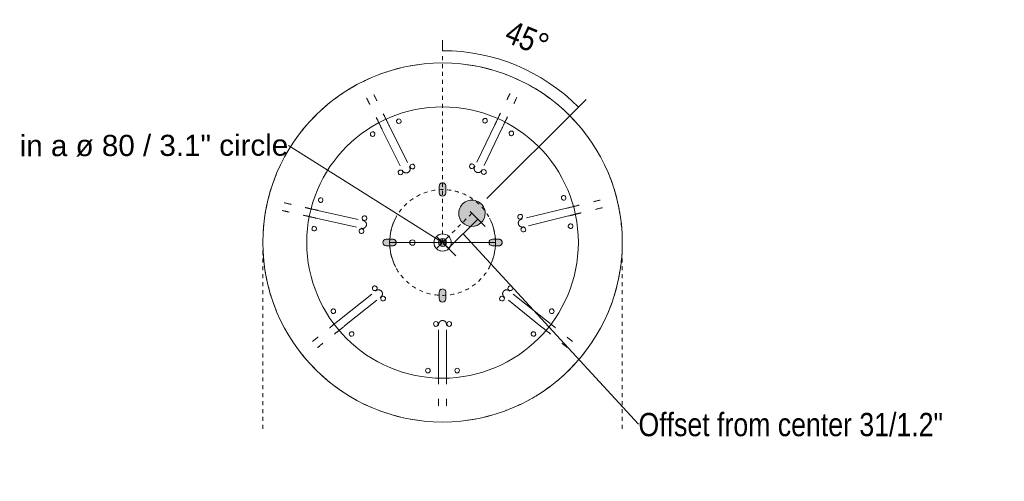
# Model space of a CAD drawing. Header units: millimetres. Extents: x 5395 to 10087, y 397 to 7363.
# Tile 13 of 14: x 7991 to 8735, y 6413 to 6763. Entities that reach past the tile are written whole.
import ezdxf

# ---------------------------------------------------------------- set-up
doc = ezdxf.new("R2010")
doc.units = ezdxf.units.MM
doc.linetypes.add('Dash', pattern=[6, 3, -3])
doc.layers.add('A-ANNO-DIMS', color=7, linetype='Dash', lineweight=9, true_color=0xd2d2d2)
for name, color, linetype, lineweight in [('A-ANNO-DIMS-8', 7, 'Continuous', 9), ('A-DETL-GENF', 7, 'Continuous', 9), ('E-LITE-EQPM', 7, 'Continuous', 20)]:
    doc.layers.add(name, color=color, linetype=linetype, lineweight=lineweight)
doc.styles.add('Arial', font='arial.ttf', dxfattribs={"height": 16})
doc.styles.add('Arial Narrow_3', font='ARIALN.TTF', dxfattribs={"height": 17.6})
doc.dimstyles.new('Angular_-_3mm_Arial', dxfattribs={"dimscale": 304.8, "dimtxt": 18.012385, "dimasz": 0, "dimexe": 0.026247, "dimexo": 0.052493, "dimgap": 0.026247, "dimtad": 1, "dimdec": 0, "dimzin": 0, "dimdsep": 46, "dimtxsty": 'Arial Narrow_3', "dimblk1": 'NONE', "dimblk2": 'NONE', "dimsah": 1, "dimcen": 0.09, "dimadec": 0, "dimazin": 0, "dimtfac": 1, "dimtdec": 4, "dimtix": 1, "dimtmove": 0, "dimatfit": 3, "dimfxl": 1, "dimtvp": 1, "dimtolj": 1, "dimtzin": 0, "dimarcsym": 2})
doc.dimstyles.new('Diameter_-_3mm_Arial', dxfattribs={"dimscale": 304.8, "dimtxt": 16.32415, "dimasz": 0, "dimexe": 0.062992, "dimexo": 0, "dimgap": 0.03937, "dimtad": 1, "dimjust": 3, "dimdec": 0, "dimzin": 0, "dimdsep": 46, "dimtxsty": 'Arial', "dimblk1": 'NONE', "dimblk2": 'NONE', "dimsah": 1, "dimcen": 0.09, "dimadec": 0, "dimazin": 0, "dimtfac": 1, "dimtdec": 4, "dimtix": 1, "dimtmove": 0, "dimatfit": 2, "dimfxl": 1, "dimtvp": 1, "dimtolj": 1, "dimtzin": 0, "dimarcsym": 2})
doc.dimstyles.new('FARO_-_2_2mm_Arial_Narrow_mm_Inch_Left_H', dxfattribs={"dimscale": 304.8, "dimtxt": 18.012385, "dimasz": 0, "dimexe": 0.026247, "dimexo": 0.0625, "dimgap": 0.013123, "dimtad": 3, "dimtih": 1, "dimtoh": 1, "dimdec": 0, "dimzin": 0, "dimdsep": 46, "dimtxsty": 'Arial Narrow_3', "dimblk1": 'NONE', "dimblk2": 'NONE', "dimsah": 1, "dimcen": 0.09, "dimadec": 0, "dimazin": 0, "dimtfac": 1, "dimtdec": 4, "dimtix": 1, "dimtmove": 1, "dimatfit": 3, "dimfxl": 0.026247, "dimfxlon": 1, "dimtvp": 1, "dimtolj": 1, "dimtzin": 0, "dimarcsym": 2})

# ---------------------------------------------------------------- blocks, each defined once
blk = doc.blocks.new('64314-7L   _Suspended_tensor - 64314-44-7L SAMBA Black_ribbon beige pendant lamp ø450-7L-545827-Planta_PDF Fixing Holes')
at = {"layer": 'E-LITE-EQPM', "color": 253, "true_color": 0xaaaaaa}
for p, q in [((-3, 66.12), (-3, 97.27)), ((3, 97.27), (3, 66.12)), ((-74.05, 63.14), (-49.74, 43.67)), ((49.72, 43.69), (74.03, 63.17)), ((-53.49, 38.99), (-77.8, 58.46)), ((77.78, 58.49), (53.48, 39.01)), ((-95.55, -18.45), (-65.17, -11.6)), ((64.96, -12.74), (95.21, -20.11)), ((-63.85, -17.46), (-94.23, -24.3)), ((93.79, -25.94), (63.54, -18.57)), ((-45.8, -85.86), (-32, -57.94)), ((31.37, -58.29), (44.88, -86.35)), ((-26.62, -60.6), (-40.42, -88.52)), ((39.47, -88.95), (25.97, -60.89))]:
    blk.add_line(p, q, dxfattribs=at)
at = {"layer": 'E-LITE-EQPM', "color": 253, "true_color": 0xaaaaaa, "flags": 128}
for points in [[(-3, 123.46), (-3, 123.35), (-3, 122.92), (-3, 122.49), (-3, 122.06), (-3, 121.63), (-3, 121.2), (-3, 120.78), (-3, 120.36), (-3, 119.94), (-3, 119.53), (-3, 119.12), (-3, 118.72), (-3, 118.32), (-3, 118.14)], [(3, 118.21), (3, 118.61), (3, 119.01), (3, 119.42), (3, 119.83), (3, 120.24), (3, 120.66), (3, 121.09), (3, 121.52), (3, 121.94), (3, 122.37), (3, 122.8), (3, 123.24), (3, 123.46)], [(-3, 97.27), (-3, 97.69), (-3, 98.12), (-3, 98.55), (-3, 98.98), (-3, 99.41), (-3, 99.84), (-3, 100.26), (-3, 100.68), (-3, 101.1), (-3, 101.52), (-3, 101.93), (-3, 102.33), (-3, 102.73), (-3, 103.12), (-3, 103.51), (-3, 103.88), (-3, 104.25), (-3, 104.61), (-3, 104.96), (-3, 105.3), (-3, 105.63), (-3, 105.95), (-3, 106.25), (-3, 106.55), (-3, 106.83), (-3, 107.09)], [(3, 107.09), (3, 106.82), (3, 106.54), (3, 106.25), (3, 105.94), (3, 105.63), (3, 105.3), (3, 104.96), (3, 104.61), (3, 104.25), (3, 103.88), (3, 103.5), (3, 103.12), (3, 102.72), (3, 102.33), (3, 101.92), (3, 101.51), (3, 101.1), (3, 100.68), (3, 100.25), (3, 99.83), (3, 99.4), (3, 98.97), (3, 98.55), (3, 98.12), (3, 97.69), (3, 97.27)], [(-98.27, 74.84), (-98.16, 74.76), (-97.83, 74.49), (-97.49, 74.22), (-97.15, 73.95), (-96.82, 73.68), (-96.49, 73.42), (-96.15, 73.15), (-95.82, 72.89), (-95.5, 72.63), (-95.18, 72.37), (-94.86, 72.11), (-94.54, 71.86), (-94.23, 71.61), (-94.11, 71.51)], [(-90.4, 76.23), (-90.71, 76.48), (-91.02, 76.73), (-91.34, 76.98), (-91.66, 77.24), (-91.99, 77.5), (-92.31, 77.76), (-92.64, 78.03), (-92.98, 78.29), (-93.31, 78.56), (-93.65, 78.83), (-93.98, 79.1), (-94.32, 79.37), (-94.48, 79.5)], [(94.38, 79.48), (94.05, 79.21), (93.71, 78.94), (93.37, 78.67), (93.04, 78.4), (92.71, 78.14), (92.37, 77.87), (92.04, 77.61), (91.72, 77.35), (91.4, 77.09), (91.08, 76.83), (90.76, 76.58), (90.45, 76.33), (90.32, 76.22)], [(94.12, 71.58), (94.43, 71.83), (94.74, 72.08), (95.06, 72.34), (95.38, 72.59), (95.71, 72.85), (96.04, 73.12), (96.37, 73.38), (96.7, 73.65), (97.03, 73.92), (97.37, 74.19), (97.71, 74.46), (98.04, 74.72), (98.23, 74.88)], [(-81.72, 69.28), (-81.51, 69.11), (-81.29, 68.94), (-81.06, 68.75), (-80.82, 68.56), (-80.57, 68.36), (-80.32, 68.16), (-80.05, 67.94), (-79.78, 67.73), (-79.5, 67.5), (-79.21, 67.27), (-78.92, 67.04), (-78.62, 66.79), (-78.31, 66.55), (-78, 66.3), (-77.68, 66.05), (-77.36, 65.79), (-77.04, 65.53), (-76.71, 65.27), (-76.38, 65.01), (-76.05, 64.74), (-75.72, 64.47), (-75.38, 64.21), (-75.05, 63.94), (-74.71, 63.67), (-74.38, 63.4), (-74.05, 63.14)], [(74.03, 63.17), (74.36, 63.43), (74.69, 63.7), (75.03, 63.97), (75.36, 64.24), (75.7, 64.51), (76.03, 64.77), (76.36, 65.04), (76.69, 65.3), (77.02, 65.57), (77.34, 65.82), (77.66, 66.08), (77.98, 66.33), (78.29, 66.58), (78.59, 66.83), (78.9, 67.07), (79.19, 67.3), (79.48, 67.54), (79.76, 67.76), (80.03, 67.98), (80.3, 68.19), (80.55, 68.4), (80.8, 68.6), (81.04, 68.79), (81.27, 68.97), (81.49, 69.15), (81.69, 69.31)], [(-77.8, 58.46), (-78.13, 58.72), (-78.47, 58.99), (-78.8, 59.26), (-79.14, 59.53), (-79.47, 59.79), (-79.81, 60.06), (-80.14, 60.33), (-80.47, 60.59), (-80.79, 60.85), (-81.12, 61.11), (-81.44, 61.37), (-81.75, 61.62), (-82.06, 61.87), (-82.37, 62.11), (-82.67, 62.36), (-82.97, 62.59), (-83.25, 62.82), (-83.53, 63.05), (-83.81, 63.26), (-84.07, 63.48), (-84.33, 63.68), (-84.58, 63.88), (-84.81, 64.07), (-85.04, 64.25), (-85.26, 64.43), (-85.47, 64.6)], [(-3, 62.69), (-3, 62.61), (-3, 62.53), (-3, 62.46), (-3, 62.39), (-3, 62.33), (-3, 62.28), (-3, 62.23), (-3, 62.18), (-3, 62.14), (-3, 62.11), (-3, 62.08), (-3, 62.06), (-3, 62.04), (-3, 62.03), (-3, 62.03)], [(-3, 62.03), (-3, 61.91), (-2.99, 61.79), (-2.98, 61.67), (-2.96, 61.55), (-2.94, 61.43), (-2.91, 61.31), (-2.88, 61.2), (-2.85, 61.08), (-2.81, 60.97), (-2.76, 60.86), (-2.71, 60.75), (-2.66, 60.64), (-2.6, 60.54), (-2.54, 60.43), (-2.48, 60.33), (-2.41, 60.23), (-2.33, 60.14), (-2.26, 60.05), (-2.17, 59.96), (-2.09, 59.87), (-2, 59.79), (-1.91, 59.71), (-1.82, 59.64), (-1.72, 59.57), (-1.62, 59.5), (-1.52, 59.44), (-1.41, 59.38), (-1.31, 59.33), (-1.2, 59.28), (-1.09, 59.23), (-0.97, 59.19), (-0.86, 59.15), (-0.74, 59.12), (-0.63, 59.09), (-0.51, 59.07), (-0.39, 59.05), (-0.27, 59.04), (-0.15, 59.03), (-0.03, 59.03), (0, 59.03)], [(0, 59.03), (0.12, 59.03), (0.24, 59.04), (0.36, 59.05), (0.48, 59.06), (0.6, 59.09), (0.71, 59.11), (0.83, 59.14), (0.94, 59.18), (1.06, 59.22), (1.17, 59.26), (1.28, 59.31), (1.39, 59.36), (1.49, 59.42), (1.59, 59.48), (1.69, 59.55), (1.79, 59.62), (1.89, 59.69), (1.98, 59.77), (2.07, 59.85), (2.15, 59.94), (2.23, 60.02), (2.31, 60.11), (2.39, 60.21), (2.46, 60.31), (2.52, 60.4), (2.59, 60.51), (2.65, 60.61), (2.7, 60.72), (2.75, 60.83), (2.8, 60.94), (2.84, 61.05), (2.87, 61.17), (2.91, 61.28), (2.93, 61.4), (2.96, 61.52), (2.97, 61.63), (2.99, 61.75), (3, 61.87), (3, 61.99)], [(3, 62.03), (3, 62.04), (3, 62.05), (3, 62.07), (3, 62.1), (3, 62.13), (3, 62.17), (3, 62.21), (3, 62.26), (3, 62.31), (3, 62.37), (3, 62.44), (3, 62.51), (3, 62.58), (3, 62.66)], [(85.44, 64.63), (85.23, 64.46), (85.02, 64.29), (84.79, 64.1), (84.55, 63.91), (84.3, 63.71), (84.04, 63.51), (83.78, 63.29), (83.51, 63.07), (83.22, 62.85), (82.94, 62.62), (82.64, 62.38), (82.34, 62.14), (82.04, 61.9), (81.73, 61.65), (81.41, 61.4), (81.09, 61.14), (80.77, 60.88), (80.44, 60.62), (80.11, 60.35), (79.78, 60.09), (79.44, 59.82), (79.11, 59.55), (78.78, 59.28), (78.44, 59.02), (78.11, 58.75), (77.78, 58.49)], [(-46.54, 41.11), (-46.55, 41.12), (-46.56, 41.13), (-46.58, 41.14), (-46.6, 41.16), (-46.62, 41.18), (-46.65, 41.2), (-46.69, 41.23), (-46.72, 41.26), (-46.77, 41.29), (-46.81, 41.33), (-46.86, 41.37), (-46.92, 41.41), (-46.98, 41.46), (-47.04, 41.51)], [(-46.07, 36.89), (-46, 36.99), (-45.93, 37.09), (-45.87, 37.19), (-45.81, 37.29), (-45.75, 37.4), (-45.7, 37.5), (-45.65, 37.61), (-45.6, 37.73), (-45.56, 37.84), (-45.53, 37.95), (-45.5, 38.07), (-45.47, 38.19), (-45.45, 38.31), (-45.44, 38.42), (-45.42, 38.54), (-45.42, 38.66), (-45.42, 38.78), (-45.42, 38.9), (-45.43, 39.02), (-45.44, 39.14), (-45.46, 39.26), (-45.48, 39.38), (-45.51, 39.5), (-45.54, 39.61), (-45.57, 39.73), (-45.61, 39.84), (-45.66, 39.95), (-45.71, 40.06), (-45.76, 40.17), (-45.82, 40.27), (-45.88, 40.37), (-45.95, 40.47), (-46.02, 40.57), (-46.09, 40.67), (-46.17, 40.76), (-46.25, 40.85), (-46.34, 40.93), (-46.42, 41.01), (-46.52, 41.09)], [(46.43, 41.05), (46.34, 40.97), (46.26, 40.89), (46.18, 40.8), (46.1, 40.71), (46.02, 40.62), (45.95, 40.52), (45.88, 40.42), (45.82, 40.32), (45.76, 40.21), (45.71, 40.11), (45.66, 40), (45.61, 39.89), (45.57, 39.77), (45.53, 39.66), (45.5, 39.55), (45.47, 39.43), (45.45, 39.31), (45.43, 39.19), (45.41, 39.07), (45.41, 38.95), (45.4, 38.83), (45.4, 38.71), (45.41, 38.59), (45.42, 38.47), (45.43, 38.35), (45.45, 38.24), (45.48, 38.12), (45.51, 38), (45.54, 37.89), (45.58, 37.77), (45.62, 37.66), (45.67, 37.55), (45.72, 37.44), (45.78, 37.34), (45.84, 37.23), (45.9, 37.13), (45.97, 37.03), (46.04, 36.94), (46.06, 36.91)], [(47.04, 41.54), (46.98, 41.49), (46.92, 41.45), (46.86, 41.4), (46.81, 41.36), (46.76, 41.32), (46.72, 41.29), (46.68, 41.25), (46.65, 41.23), (46.62, 41.2), (46.59, 41.18), (46.57, 41.16), (46.55, 41.15), (46.54, 41.14), (46.53, 41.13), (46.53, 41.13)], [(-50.81, 36.84), (-50.75, 36.79), (-50.69, 36.74), (-50.63, 36.7), (-50.58, 36.66), (-50.53, 36.62), (-50.49, 36.58), (-50.45, 36.55), (-50.41, 36.52), (-50.38, 36.5), (-50.36, 36.48), (-50.33, 36.46), (-50.32, 36.45), (-50.3, 36.44), (-50.3, 36.43), (-50.29, 36.43)], [(-50.29, 36.43), (-50.2, 36.35), (-50.1, 36.28), (-50, 36.22), (-49.89, 36.16), (-49.79, 36.1), (-49.68, 36.05), (-49.57, 36), (-49.46, 35.96), (-49.35, 35.92), (-49.23, 35.88), (-49.12, 35.85), (-49, 35.83), (-48.88, 35.81), (-48.76, 35.79), (-48.64, 35.78), (-48.52, 35.77), (-48.4, 35.77), (-48.28, 35.77), (-48.16, 35.78), (-48.04, 35.79), (-47.92, 35.81), (-47.81, 35.83), (-47.69, 35.86), (-47.57, 35.89), (-47.46, 35.93), (-47.35, 35.97), (-47.23, 36.01), (-47.13, 36.06), (-47.02, 36.11), (-46.91, 36.17), (-46.81, 36.23), (-46.71, 36.3), (-46.61, 36.37), (-46.52, 36.45), (-46.43, 36.52), (-46.34, 36.6), (-46.25, 36.69), (-46.17, 36.78), (-46.09, 36.87), (-46.07, 36.89)], [(46.06, 36.91), (46.14, 36.82), (46.22, 36.73), (46.3, 36.64), (46.39, 36.56), (46.48, 36.48), (46.57, 36.41), (46.67, 36.34), (46.77, 36.27), (46.87, 36.21), (46.98, 36.15), (47.08, 36.09), (47.19, 36.04), (47.3, 36), (47.41, 35.95), (47.53, 35.92), (47.64, 35.88), (47.76, 35.86), (47.88, 35.83), (48, 35.82), (48.12, 35.8), (48.24, 35.79), (48.36, 35.79), (48.48, 35.79), (48.6, 35.79), (48.72, 35.8), (48.83, 35.82), (48.95, 35.84), (49.07, 35.86), (49.19, 35.89), (49.3, 35.93), (49.42, 35.96), (49.53, 36.01), (49.64, 36.05), (49.75, 36.11), (49.85, 36.16), (49.96, 36.22), (50.06, 36.29), (50.16, 36.35), (50.25, 36.43)], [(50.28, 36.45), (50.29, 36.45), (50.3, 36.46), (50.31, 36.48), (50.33, 36.49), (50.36, 36.51), (50.39, 36.54), (50.42, 36.56), (50.46, 36.59), (50.5, 36.63), (50.55, 36.66), (50.6, 36.7), (50.65, 36.75), (50.71, 36.8), (50.78, 36.85)], [(-61.17, -10.7), (-61.18, -10.71), (-61.19, -10.71), (-61.21, -10.71), (-61.24, -10.72), (-61.27, -10.73), (-61.31, -10.74), (-61.35, -10.74), (-61.4, -10.76), (-61.45, -10.77), (-61.51, -10.78), (-61.57, -10.79), (-61.64, -10.81), (-61.71, -10.83), (-61.79, -10.84)], [(-57.58, -12.97), (-57.61, -12.85), (-57.64, -12.74), (-57.68, -12.63), (-57.73, -12.51), (-57.77, -12.4), (-57.82, -12.29), (-57.88, -12.19), (-57.94, -12.08), (-58, -11.98), (-58.07, -11.88), (-58.14, -11.79), (-58.22, -11.69), (-58.3, -11.6), (-58.38, -11.52), (-58.47, -11.43), (-58.56, -11.35), (-58.65, -11.28), (-58.74, -11.21), (-58.84, -11.14), (-58.94, -11.07), (-59.05, -11.01), (-59.15, -10.95), (-59.26, -10.9), (-59.37, -10.85), (-59.48, -10.81), (-59.6, -10.77), (-59.71, -10.74), (-59.83, -10.71), (-59.95, -10.68), (-60.06, -10.66), (-60.18, -10.65), (-60.3, -10.64), (-60.42, -10.63), (-60.54, -10.63), (-60.66, -10.63), (-60.78, -10.64), (-60.9, -10.66), (-61.02, -10.67), (-61.14, -10.7)], [(-59.85, -16.56), (-59.73, -16.53), (-59.62, -16.5), (-59.5, -16.46), (-59.39, -16.41), (-59.28, -16.37), (-59.17, -16.32), (-59.07, -16.26), (-58.96, -16.2), (-58.86, -16.14), (-58.76, -16.07), (-58.67, -16), (-58.57, -15.92), (-58.48, -15.84), (-58.4, -15.76), (-58.31, -15.67), (-58.23, -15.58), (-58.16, -15.49), (-58.08, -15.4), (-58.02, -15.3), (-57.95, -15.2), (-57.89, -15.09), (-57.83, -14.99), (-57.78, -14.88), (-57.73, -14.77), (-57.69, -14.66), (-57.65, -14.54), (-57.62, -14.43), (-57.59, -14.31), (-57.56, -14.19), (-57.54, -14.08), (-57.53, -13.96), (-57.52, -13.84), (-57.51, -13.72), (-57.51, -13.6), (-57.51, -13.48), (-57.52, -13.36), (-57.54, -13.24), (-57.55, -13.12), (-57.58, -13), (-57.58, -12.97)], [(57.35, -13.97), (57.32, -14.09), (57.3, -14.21), (57.28, -14.32), (57.27, -14.44), (57.27, -14.56), (57.26, -14.68), (57.27, -14.8), (57.27, -14.92), (57.29, -15.04), (57.3, -15.16), (57.32, -15.28), (57.35, -15.4), (57.38, -15.51), (57.42, -15.63), (57.46, -15.74), (57.5, -15.85), (57.55, -15.96), (57.6, -16.07), (57.66, -16.17), (57.72, -16.28), (57.79, -16.38), (57.86, -16.47), (57.93, -16.57), (58.01, -16.66), (58.09, -16.75), (58.18, -16.83), (58.26, -16.92), (58.35, -16.99), (58.45, -17.07), (58.55, -17.14), (58.65, -17.21), (58.75, -17.27), (58.85, -17.33), (58.96, -17.38), (59.07, -17.43), (59.18, -17.48), (59.29, -17.52), (59.41, -17.56), (59.52, -17.59)], [(60.86, -11.74), (60.74, -11.72), (60.62, -11.7), (60.5, -11.69), (60.38, -11.68), (60.26, -11.68), (60.14, -11.68), (60.02, -11.69), (59.9, -11.7), (59.78, -11.72), (59.66, -11.74), (59.55, -11.77), (59.43, -11.8), (59.32, -11.83), (59.2, -11.87), (59.09, -11.92), (58.98, -11.97), (58.88, -12.02), (58.77, -12.08), (58.67, -12.14), (58.57, -12.21), (58.47, -12.28), (58.37, -12.35), (58.28, -12.43), (58.19, -12.51), (58.11, -12.59), (58.03, -12.68), (57.95, -12.77), (57.87, -12.87), (57.8, -12.96), (57.74, -13.06), (57.67, -13.16), (57.62, -13.27), (57.56, -13.38), (57.51, -13.49), (57.47, -13.6), (57.42, -13.71), (57.39, -13.82), (57.36, -13.94), (57.35, -13.97)], [(61.62, -11.92), (61.54, -11.9), (61.47, -11.89), (61.4, -11.87), (61.33, -11.85), (61.27, -11.84), (61.22, -11.82), (61.17, -11.81), (61.12, -11.8), (61.09, -11.79), (61.05, -11.78), (61.03, -11.78), (61, -11.77), (60.99, -11.77), (60.98, -11.77), (60.97, -11.77)], [(-105.13, -20.61), (-104.87, -20.55), (-104.6, -20.49), (-104.31, -20.42), (-104.01, -20.36), (-103.7, -20.29), (-103.38, -20.21), (-103.05, -20.14), (-102.71, -20.06), (-102.36, -19.98), (-102, -19.9), (-101.63, -19.82), (-101.26, -19.73), (-100.87, -19.65), (-100.48, -19.56), (-100.09, -19.47), (-99.69, -19.38), (-99.28, -19.29), (-98.88, -19.2), (-98.46, -19.11), (-98.05, -19.01), (-97.63, -18.92), (-97.21, -18.82), (-96.8, -18.73), (-96.38, -18.64), (-95.96, -18.54), (-95.55, -18.45)], [(-60.5, -16.7), (-60.42, -16.69), (-60.34, -16.67), (-60.27, -16.65), (-60.21, -16.64), (-60.15, -16.62), (-60.1, -16.61), (-60.05, -16.6), (-60, -16.59), (-59.96, -16.58), (-59.93, -16.58), (-59.9, -16.57), (-59.88, -16.56), (-59.87, -16.56), (-59.86, -16.56), (-59.85, -16.56)], [(59.56, -17.6), (59.56, -17.6), (59.58, -17.6), (59.6, -17.61), (59.62, -17.61), (59.66, -17.62), (59.69, -17.63), (59.73, -17.64), (59.78, -17.65), (59.83, -17.66), (59.89, -17.68), (59.95, -17.69), (60.02, -17.71), (60.1, -17.73), (60.17, -17.75)], [(95.21, -20.11), (95.63, -20.21), (96.04, -20.31), (96.46, -20.41), (96.88, -20.51), (97.29, -20.61), (97.71, -20.71), (98.12, -20.81), (98.53, -20.91), (98.94, -21.01), (99.34, -21.11), (99.74, -21.21), (100.13, -21.31), (100.52, -21.4), (100.9, -21.49), (101.28, -21.58), (101.64, -21.67), (102, -21.76), (102.35, -21.84), (102.69, -21.93), (103.02, -22.01), (103.34, -22.09), (103.65, -22.16), (103.94, -22.23), (104.23, -22.3), (104.5, -22.37), (104.76, -22.43)], [(-115.98, -23.05), (-116.37, -23.14), (-116.76, -23.23), (-117.16, -23.32), (-117.56, -23.41), (-117.96, -23.5), (-118.37, -23.59), (-118.79, -23.68), (-119.2, -23.78), (-119.62, -23.87), (-120.04, -23.97), (-120.46, -24.06), (-120.88, -24.16), (-121.17, -24.22)], [(-119.68, -30.03), (-119.26, -29.94), (-118.84, -29.85), (-118.42, -29.75), (-118, -29.66), (-117.58, -29.56), (-117.17, -29.47), (-116.76, -29.38), (-116.35, -29.28), (-115.95, -29.19), (-115.55, -29.1), (-115.16, -29.02), (-114.77, -28.93), (-114.55, -28.88)], [(-94.23, -24.3), (-94.65, -24.4), (-95.06, -24.49), (-95.48, -24.58), (-95.9, -24.68), (-96.32, -24.77), (-96.74, -24.87), (-97.15, -24.96), (-97.56, -25.05), (-97.97, -25.14), (-98.38, -25.24), (-98.78, -25.33), (-99.17, -25.41), (-99.56, -25.5), (-99.94, -25.59), (-100.32, -25.67), (-100.69, -25.76), (-101.04, -25.84), (-101.4, -25.92), (-101.74, -25.99), (-102.07, -26.07), (-102.39, -26.14), (-102.7, -26.21), (-103, -26.28), (-103.28, -26.34), (-103.56, -26.4), (-103.82, -26.46)], [(103.34, -28.26), (103.08, -28.2), (102.81, -28.13), (102.52, -28.06), (102.22, -27.99), (101.91, -27.91), (101.59, -27.84), (101.26, -27.76), (100.92, -27.67), (100.58, -27.59), (100.22, -27.5), (99.85, -27.41), (99.48, -27.32), (99.1, -27.23), (98.71, -27.13), (98.32, -27.04), (97.92, -26.94), (97.51, -26.84), (97.11, -26.74), (96.7, -26.64), (96.28, -26.54), (95.87, -26.44), (95.45, -26.34), (95.04, -26.24), (94.62, -26.14), (94.2, -26.04), (93.79, -25.94)], [(120.77, -26.33), (120.56, -26.28), (120.14, -26.18), (119.72, -26.08), (119.3, -25.97), (118.89, -25.87), (118.47, -25.77), (118.06, -25.67), (117.65, -25.57), (117.24, -25.47), (116.84, -25.37), (116.44, -25.28), (116.05, -25.18), (115.67, -25.09)], [(114.02, -30.86), (114.15, -30.89), (114.53, -30.99), (114.92, -31.08), (115.31, -31.18), (115.71, -31.28), (116.12, -31.37), (116.53, -31.47), (116.94, -31.57), (117.35, -31.67), (117.77, -31.78), (118.19, -31.88), (118.61, -31.98), (119.02, -32.08), (119.21, -32.13)], [(-30.18, -54.27), (-30.19, -54.28), (-30.19, -54.29), (-30.2, -54.31), (-30.21, -54.34), (-30.23, -54.36), (-30.24, -54.4), (-30.26, -54.44), (-30.28, -54.48), (-30.31, -54.53), (-30.34, -54.58), (-30.36, -54.64), (-30.4, -54.7), (-30.43, -54.77), (-30.46, -54.84)], [(-26.16, -52.91), (-26.27, -52.86), (-26.38, -52.81), (-26.49, -52.77), (-26.61, -52.73), (-26.72, -52.7), (-26.84, -52.67), (-26.96, -52.65), (-27.08, -52.63), (-27.19, -52.61), (-27.31, -52.61), (-27.43, -52.6), (-27.55, -52.6), (-27.67, -52.61), (-27.79, -52.62), (-27.91, -52.63), (-28.03, -52.65), (-28.15, -52.67), (-28.27, -52.7), (-28.38, -52.73), (-28.49, -52.77), (-28.61, -52.82), (-28.72, -52.86), (-28.83, -52.91), (-28.93, -52.97), (-29.04, -53.03), (-29.14, -53.09), (-29.24, -53.16), (-29.33, -53.23), (-29.43, -53.31), (-29.52, -53.39), (-29.6, -53.47), (-29.69, -53.56), (-29.77, -53.64), (-29.84, -53.74), (-29.92, -53.83), (-29.98, -53.93), (-30.05, -54.03), (-30.11, -54.14), (-30.17, -54.24)], [(-24.75, -56.82), (-24.71, -56.71), (-24.66, -56.6), (-24.63, -56.48), (-24.59, -56.37), (-24.56, -56.25), (-24.54, -56.13), (-24.52, -56.02), (-24.51, -55.9), (-24.5, -55.78), (-24.49, -55.66), (-24.49, -55.54), (-24.5, -55.42), (-24.51, -55.3), (-24.52, -55.18), (-24.54, -55.06), (-24.56, -54.94), (-24.59, -54.83), (-24.63, -54.71), (-24.66, -54.6), (-24.71, -54.49), (-24.75, -54.37), (-24.8, -54.27), (-24.86, -54.16), (-24.92, -54.06), (-24.98, -53.95), (-25.05, -53.86), (-25.12, -53.76), (-25.2, -53.67), (-25.28, -53.58), (-25.36, -53.49), (-25.45, -53.41), (-25.54, -53.33), (-25.63, -53.25), (-25.72, -53.18), (-25.82, -53.11), (-25.92, -53.04), (-26.03, -52.98), (-26.13, -52.93), (-26.16, -52.91)], [(-25.1, -57.53), (-25.06, -57.45), (-25.03, -57.38), (-25, -57.32), (-24.97, -57.26), (-24.94, -57.21), (-24.91, -57.15), (-24.89, -57.11), (-24.87, -57.07), (-24.85, -57.03), (-24.84, -57), (-24.83, -56.98), (-24.82, -56.96), (-24.81, -56.94), (-24.81, -56.93), (-24.8, -56.93)], [(25.59, -53.19), (25.48, -53.24), (25.38, -53.3), (25.28, -53.36), (25.18, -53.43), (25.08, -53.5), (24.99, -53.58), (24.9, -53.65), (24.81, -53.74), (24.72, -53.82), (24.64, -53.91), (24.56, -54), (24.49, -54.1), (24.42, -54.19), (24.35, -54.29), (24.29, -54.4), (24.24, -54.5), (24.18, -54.61), (24.13, -54.72), (24.09, -54.83), (24.05, -54.94), (24.01, -55.06), (23.98, -55.17), (23.95, -55.29), (23.93, -55.41), (23.92, -55.53), (23.9, -55.65), (23.9, -55.77), (23.89, -55.89), (23.89, -56.01), (23.9, -56.13), (23.91, -56.24), (23.93, -56.36), (23.95, -56.48), (23.98, -56.6), (24.01, -56.71), (24.04, -56.83), (24.08, -56.94), (24.13, -57.05), (24.18, -57.16)], [(24.19, -57.2), (24.19, -57.2), (24.2, -57.22), (24.21, -57.24), (24.22, -57.26), (24.23, -57.29), (24.25, -57.32), (24.27, -57.36), (24.29, -57.4), (24.31, -57.45), (24.34, -57.51), (24.37, -57.57), (24.4, -57.63), (24.43, -57.7), (24.47, -57.77)], [(29.54, -54.48), (29.48, -54.38), (29.42, -54.28), (29.35, -54.18), (29.28, -54.08), (29.21, -53.99), (29.13, -53.9), (29.05, -53.81), (28.96, -53.72), (28.88, -53.64), (28.78, -53.56), (28.69, -53.49), (28.59, -53.42), (28.49, -53.35), (28.39, -53.29), (28.28, -53.23), (28.18, -53.18), (28.07, -53.13), (27.96, -53.09), (27.84, -53.05), (27.73, -53.01), (27.61, -52.98), (27.5, -52.95), (27.38, -52.93), (27.26, -52.91), (27.14, -52.9), (27.02, -52.9), (26.9, -52.89), (26.78, -52.89), (26.66, -52.9), (26.54, -52.91), (26.42, -52.93), (26.3, -52.95), (26.19, -52.98), (26.07, -53.01), (25.96, -53.04), (25.84, -53.08), (25.73, -53.13), (25.62, -53.18), (25.59, -53.19)], [(29.88, -55.19), (29.85, -55.12), (29.82, -55.05), (29.78, -54.98), (29.76, -54.92), (29.73, -54.87), (29.71, -54.82), (29.68, -54.77), (29.66, -54.73), (29.65, -54.7), (29.63, -54.67), (29.62, -54.64), (29.61, -54.62), (29.6, -54.61), (29.6, -54.6), (29.6, -54.59)], [(-50.16, -94.67), (-50.04, -94.43), (-49.91, -94.18), (-49.78, -93.91), (-49.65, -93.64), (-49.51, -93.35), (-49.36, -93.06), (-49.21, -92.75), (-49.05, -92.44), (-48.9, -92.12), (-48.73, -91.79), (-48.56, -91.45), (-48.39, -91.1), (-48.22, -90.75), (-48.04, -90.4), (-47.86, -90.03), (-47.68, -89.67), (-47.5, -89.29), (-47.31, -88.92), (-47.13, -88.54), (-46.94, -88.16), (-46.75, -87.78), (-46.56, -87.39), (-46.37, -87.01), (-46.18, -86.62), (-45.99, -86.24), (-45.8, -85.86)], [(-40.42, -88.52), (-40.61, -88.9), (-40.8, -89.29), (-40.99, -89.67), (-41.18, -90.06), (-41.37, -90.44), (-41.56, -90.82), (-41.75, -91.2), (-41.94, -91.58), (-42.12, -91.96), (-42.31, -92.33), (-42.49, -92.7), (-42.67, -93.06), (-42.84, -93.42), (-43.02, -93.77), (-43.19, -94.11), (-43.36, -94.45), (-43.52, -94.78), (-43.68, -95.1), (-43.83, -95.42), (-43.98, -95.72), (-44.13, -96.02), (-44.27, -96.3), (-44.41, -96.58), (-44.54, -96.84), (-44.66, -97.09), (-44.78, -97.33)], [(43.73, -97.8), (43.61, -97.56), (43.49, -97.31), (43.36, -97.04), (43.23, -96.77), (43.09, -96.48), (42.95, -96.19), (42.8, -95.88), (42.65, -95.56), (42.5, -95.24), (42.34, -94.91), (42.17, -94.57), (42.01, -94.22), (41.84, -93.87), (41.66, -93.51), (41.49, -93.14), (41.31, -92.77), (41.13, -92.4), (40.95, -92.02), (40.76, -91.64), (40.58, -91.26), (40.4, -90.87), (40.21, -90.49), (40.02, -90.1), (39.84, -89.72), (39.65, -89.33), (39.47, -88.95)], [(44.88, -86.35), (45.06, -86.73), (45.25, -87.12), (45.43, -87.51), (45.62, -87.89), (45.8, -88.28), (45.99, -88.66), (46.17, -89.05), (46.36, -89.43), (46.54, -89.8), (46.72, -90.18), (46.9, -90.55), (47.07, -90.91), (47.24, -91.27), (47.41, -91.62), (47.58, -91.97), (47.74, -92.31), (47.9, -92.64), (48.06, -92.97), (48.21, -93.28), (48.36, -93.59), (48.5, -93.88), (48.64, -94.17), (48.77, -94.45), (48.9, -94.71), (49.02, -94.96), (49.14, -95.2)], [(-55.03, -104.53), (-55.09, -104.64), (-55.26, -104.99), (-55.44, -105.35), (-55.62, -105.71), (-55.8, -106.08), (-55.99, -106.46), (-56.17, -106.83), (-56.36, -107.21), (-56.55, -107.6), (-56.74, -107.98), (-56.93, -108.37), (-57.12, -108.75), (-57.31, -109.14), (-57.4, -109.33)], [(-52.06, -112.05), (-51.99, -111.9), (-51.79, -111.52), (-51.6, -111.13), (-51.41, -110.75), (-51.22, -110.36), (-51.03, -109.98), (-50.84, -109.6), (-50.66, -109.22), (-50.47, -108.84), (-50.29, -108.47), (-50.11, -108.11), (-49.93, -107.75), (-49.75, -107.39), (-49.7, -107.28)], [(48.55, -107.83), (48.72, -108.18), (48.9, -108.54), (49.07, -108.91), (49.25, -109.28), (49.43, -109.65), (49.61, -110.03), (49.8, -110.42), (49.98, -110.8), (50.17, -111.19), (50.36, -111.57), (50.54, -111.96), (50.73, -112.35), (50.86, -112.63)], [(56.19, -109.85), (56, -109.47), (55.81, -109.08), (55.63, -108.69), (55.44, -108.3), (55.25, -107.92), (55.07, -107.54), (54.89, -107.16), (54.71, -106.78), (54.53, -106.41), (54.35, -106.04), (54.18, -105.68), (54, -105.32), (53.9, -105.1)]]:
    blk.add_lwpolyline(points, dxfattribs=at)
at = {"layer": 'E-LITE-EQPM', "color": 253, "true_color": 0xaaaaaa}
for centre, radius, start, end in [((0, 0), 135.83, 97.4328, 100.42446), ((0, 0), 135.83, 79.57554, 82.5672), ((0, 0), 135.83, 108.01833, 110.87639), ((0, 0), 135.83, 102.65025, 105.71199), ((0, 0), 135.83, 74.28801, 77.33264), ((0, 0), 135.83, 69.12361, 71.98167), ((0, 0), 135.83, 118.54253, 121.45747), ((0, 0), 135.83, 113.38725, 116.15742), ((0, 0), 135.83, 63.84258, 66.61276), ((0, 0), 135.83, 58.54253, 61.45747), ((0, 0), 135.83, 123.84258, 126.61276), ((0, 0), 135.83, 53.38725, 56.15742), ((0, 0), 135.83, 129.12361, 131.98167), ((0, 0), 135.83, 48.01833, 50.87639), ((0, 0), 102.64, 90, 270), ((0, 0), 135.83, 134.28801, 137.34975), ((-11.04, 96.92), 1.75, 360, 180), ((-11.04, 96.92), 1.75, 180, 360), ((0, 0), 102.64, 270, 90), ((11.04, 96.92), 1.75, 360, 180), ((11.04, 96.92), 1.75, 180, 360), ((0, 0), 135.83, 42.65025, 45.71199), ((0, 0), 135.83, 139.57554, 142.5672), ((0, 0), 135.83, 37.4328, 40.42446), ((-68.76, 69.19), 1.75, 51.31878, 231.31878), ((-68.76, 69.19), 1.75, 231.31878, 51.31878), ((68.73, 69.22), 1.75, 128.7032, 308.7032), ((68.73, 69.22), 1.75, 308.7032, 128.7032), ((-5.02, 61.63), 1.8, 0, 180), ((-5.02, 61.63), 1.8, 180, 360), ((5.02, 61.63), 1.8, 360, 180), ((5.02, 61.63), 1.8, 180, 360), ((0, 0), 135.83, 157.4328, 160.42446), ((-82.56, 51.95), 1.75, 51.31878, 231.31878), ((-82.56, 51.95), 1.75, 231.31878, 51.31878), ((82.54, 51.98), 1.75, 128.7032, 308.7032), ((82.54, 51.98), 1.75, 308.7032, 128.7032), ((0, 0), 135.83, 19.57554, 22.5672), ((0, 42.61), 2.5, 115.70587, 120.1978), ((0, 0), 135.83, 162.65025, 165.71894), ((-44.97, 42.44), 1.8, 51.31878, 231.31878), ((-44.97, 42.44), 1.8, 231.31878, 51.31878), ((0, 42.61), 2.5, 149.8024, 154.28235), ((0, 42.61), 2.5, 128.5647, 141.42352), ((44.95, 42.45), 1.8, 128.7032, 308.7032), ((44.95, 42.45), 1.8, 308.7032, 128.7032), ((0, 0), 135.83, 14.28106, 17.34975), ((-51.25, 34.59), 1.8, 51.31878, 231.31878), ((-51.25, 34.59), 1.8, 231.31878, 51.31878), ((0, 37.61), 2.5, 205.71765, 210.1976), ((0, 37.61), 2.5, 218.57648, 231.4353), ((0, 37.61), 2.5, 239.8022, 244.29413), ((51.23, 34.61), 1.8, 128.7032, 308.7032), ((51.23, 34.61), 1.8, 308.7032, 128.7032), ((0, 0), 135.83, 167.94621, 170.87639), ((0, 0), 135.83, 9.12361, 12.0538), ((0, 0), 135.83, 173.38725, 176.05728), ((0, 0), 135.83, 3.94273, 6.61276), ((0, 0), 135.83, 178.58355, 181.41646), ((-37.61, 0), 2.5, 45, 48.18562), ((-37.61, 0), 2.5, 30, 34.92969), ((-37.61, 0), 2.5, 15, 20.95731), ((-37.61, 0), 2.5, 353.01424, 6.98578), ((-22.75, 0), 2.05, 0, 180), ((0, 0), 6.54, 90, 180), ((0, 0), 3, 360, 180), ((0, 0), 3, 360, 180), ((0, 0), 2, 360, 180), ((0, 0), 6.54, 0, 90), ((42.61, 0), 2.5, 45, 48.18561), ((42.61, 0), 2.5, 30, 34.92969), ((42.61, 0), 2.5, 15, 20.95731), ((42.61, 0), 2.5, 353.01424, 6.98577), ((0, 0), 135.83, 358.58355, 1.41646), ((-61.22, -8.65), 1.8, 102.69934, 282.69934), ((-61.22, -8.65), 1.8, 282.69934, 102.69934), ((-37.61, 0), 2.5, 311.8144, 315), ((-37.61, 0), 2.5, 325.07032, 330), ((-37.61, 0), 2.5, 339.04271, 345), ((-22.75, 0), 2.05, 180, 360), ((0, 0), 6.54, 180, 270), ((0, 0), 3, 180, 360), ((0, 0), 3, 180, 360), ((0, 0), 2, 180, 360), ((0, 0), 6.54, 270, 360), ((42.61, 0), 2.5, 311.8144, 315), ((42.61, 0), 2.5, 325.07032, 330), ((42.61, 0), 2.5, 339.0427, 345), ((0, 0), 135.83, 183.94273, 186.61276), ((-96.97, -10.53), 1.75, 102.69934, 282.69934), ((-96.97, -10.53), 1.75, 282.69934, 102.69934), ((61.05, -9.78), 1.8, 76.23652, 256.23652), ((61.05, -9.78), 1.8, 256.23652, 76.23652), ((96.76, -12.33), 1.75, 76.23652, 256.23652), ((96.76, -12.33), 1.75, 256.23652, 76.23652), ((0, 0), 135.83, 353.38725, 356.05728), ((0, 0), 135.83, 189.12361, 192.0538), ((-59.01, -18.45), 1.8, 102.69934, 282.69934), ((-59.01, -18.45), 1.8, 282.69934, 102.69934), ((58.66, -19.54), 1.8, 76.23652, 256.23652), ((58.66, -19.54), 1.8, 256.23652, 76.23652), ((0, 0), 135.83, 347.94621, 350.87639), ((0, 0), 135.83, 194.28106, 197.34975), ((-92.12, -32.08), 1.75, 102.69934, 282.69934), ((-92.12, -32.08), 1.75, 282.69934, 102.69934), ((0, -37.61), 2.5, 149.8024, 156.24323), ((0, -37.61), 2.5, 128.5647, 141.42352), ((0, -37.61), 2.5, 115.70587, 120.1978), ((91.51, -33.78), 1.75, 76.23652, 256.23652), ((91.51, -33.78), 1.75, 256.23652, 76.23652), ((0, 0), 135.83, 342.65025, 345.71894), ((0, -42.61), 2.5, 205.71765, 210.1976), ((0, -42.61), 2.5, 218.57648, 231.4353), ((0, 0), 135.83, 199.57554, 202.5672), ((-31.81, -53.02), 1.8, 333.69934, 153.69934), ((0, -42.61), 2.5, 239.8022, 244.29413), ((31.25, -53.35), 1.8, 25.69934, 205.69934), ((0, 0), 135.83, 337.4328, 340.42446), ((-31.81, -53.02), 1.8, 153.69934, 333.69934), ((-22.8, -57.47), 1.8, 153.69934, 333.69934), ((-22.8, -57.47), 1.8, 333.69934, 153.69934), ((22.2, -57.71), 1.8, 25.69934, 205.69934), ((22.2, -57.71), 1.8, 205.69934, 25.69934), ((31.25, -53.35), 1.8, 205.69934, 25.69934), ((-52.84, -81.99), 1.75, 153.69934, 333.69934), ((-52.84, -81.99), 1.75, 333.69934, 153.69934), ((51.98, -82.54), 1.75, 25.69934, 205.69934), ((51.98, -82.54), 1.75, 205.69934, 25.69934), ((0, 0), 135.83, 217.4328, 220.42446), ((0, 0), 135.83, 319.57554, 322.5672), ((0, 0), 135.83, 222.65025, 225.71199), ((-33.04, -91.78), 1.75, 153.69934, 333.69934), ((-33.04, -91.78), 1.75, 333.69934, 153.69934), ((32.08, -92.12), 1.75, 25.69934, 205.69934), ((32.08, -92.12), 1.75, 205.69934, 25.69934), ((0, 0), 135.83, 314.28801, 317.34975), ((0, 0), 135.83, 228.01833, 230.87639), ((0, 0), 135.83, 309.12361, 311.98167), ((0, 0), 135.83, 233.38725, 236.15742), ((0, 0), 135.83, 303.84258, 306.61276), ((0, 0), 135.83, 238.54253, 241.45747), ((0, 0), 135.83, 298.54253, 301.45747), ((0, 0), 135.83, 243.84258, 246.61276), ((0, 0), 135.83, 293.38725, 296.15742), ((0, 0), 135.83, 249.12361, 251.98167), ((0, 0), 135.83, 254.28801, 257.34975), ((0, 0), 135.83, 259.57554, 262.5672), ((0, 0), 135.83, 277.4328, 280.42446), ((0, 0), 135.83, 282.66737, 285.71199), ((0, 0), 135.83, 288.01833, 290.87639)]:
    blk.add_arc(centre, radius, start, end, dxfattribs=at)
blk = doc.blocks.new('DIMBLOCK8-Planta_PDF Fixing Holes')
at = {"layer": 'A-ANNO-DIMS-8', "color": 251, "true_color": 0x5b5b5b, "transparency": 16777216}
for p, q in [((8331.13, 6617.5), (8342.43, 6606.17)), ((8336.78, 6611.83), (8331.13, 6617.5)), ((8336.78, 6611.83), (8314.6, 6589.71)), ((8308.95, 6595.38), (8320.25, 6584.05)), ((8314.6, 6589.71), (8308.95, 6595.38)), ((8458.28, 6456.74), (8325.69, 6600.77)), ((8458.28, 6456.74), (8458.28, 6456.74))]:
    blk.add_line(p, q, dxfattribs=at)
at = {"layer": 'A-ANNO-DIMS-8', "color": 0, "transparency": 16777216, "insert": (8458.28, 6465.19), "char_height": 17.6, "width": 276.533, "attachment_point": 1, "line_spacing_factor": 0.974696, "style": 'Arial Narrow_3'}
blk.add_mtext('Offset from center 31/1.2"', dxfattribs=at)
blk = doc.blocks.new('_None')
blk = doc.blocks.new('DIMBLOCK9-Planta_PDF Fixing Holes')
at = {"layer": 'A-ANNO-DIMS-8', "color": 8, "true_color": 0x787878, "transparency": 16777216}
for p, q in [((8193.78, 6667.59), (8310.22, 6594.11)), ((8193.78, 6667.59), (8193.78, 6667.59)), ((8310.22, 6594.11), (8270.22, 6594.03)), ((8306.21, 6598.1), (8314.23, 6590.12)), ((8306.23, 6590.1), (8314.21, 6598.12)), ((8310.22, 6594.11), (8350.22, 6594.19))]:
    blk.add_line(p, q, dxfattribs=at)
for start, end in [(152.61755, 207.6215), (332.61755, 27.6215)]:
    blk.add_arc((8310.22, 6594.11), 40, start, end, dxfattribs=at)
at = {"layer": 'A-ANNO-DIMS-8', "color": 0, "transparency": 16777216, "insert": (7990.59, 6675.38), "char_height": 16, "width": 243.8075, "attachment_point": 1, "rotation": 0.11953, "line_spacing_factor": 0.941778, "style": 'Arial'}
blk.add_mtext('in a ø 80 / 3.1" circle', dxfattribs=at)
blk = doc.blocks.new('DIMBLOCK10-Planta_PDF Fixing Holes')
at = {"layer": 'A-ANNO-DIMS-8', "color": 251, "true_color": 0x5b5b5b, "transparency": 16777216}
for p, q in [((8310.22, 6739.24), (8310.22, 6747.24)), ((8412.98, 6696.6), (8418.64, 6702.25)), ((8412.98, 6696.6), (8343.72, 6627.53)), ((8412.98, 6696.6), (8412.98, 6696.6))]:
    blk.add_line(p, q, dxfattribs=at)
at = {"layer": 'A-ANNO-DIMS-8', "color": 251, "linetype": 'Dash', "true_color": 0x5b5b5b, "transparency": 16777216}
blk.add_line((8310.22, 6739.24), (8310.22, 6739.24), dxfattribs=at)
at = {"layer": 'A-ANNO-DIMS-8', "color": 251, "true_color": 0x5b5b5b, "transparency": 16777216}
blk.add_arc((8310.22, 6594.11), 145.13, 44.92588, 90.00001, dxfattribs=at)
blk.add_arc((8310.22, 6594.11), 145.13, 44.92588, 90.00001, dxfattribs=at)
at = {"layer": 'A-ANNO-DIMS-8', "color": 0, "transparency": 16777216, "insert": (8362.84, 6762.7), "char_height": 17.6, "width": 38.4264, "attachment_point": 1, "rotation": 337.46294, "line_spacing_factor": 0.974696, "style": 'Arial Narrow_3'}
blk.add_mtext('45°', dxfattribs=at)

msp = doc.modelspace()

# ---------------------------------------------------------------- hatches: boundary and pattern name
at = {"layer": 'A-DETL-GENF', "true_color": 0xe2e2e2}
h = msp.add_hatch(color=254, dxfattribs=at)
h.paths.add_polyline_path([(8310.22, 6548.99), (8310.87, 6549.08), (8311.47, 6549.33), (8311.99, 6549.73), (8312.38, 6550.24), (8312.63, 6550.85), (8312.72, 6551.49), (8312.63, 6557.14), (8312.38, 6557.74), (8311.99, 6558.26), (8311.47, 6558.66), (8310.87, 6558.91), (8310.22, 6558.99), (8309.57, 6558.91), (8308.97, 6558.66), (8308.45, 6558.26), (8308.06, 6557.74), (8307.81, 6557.14), (8307.72, 6556.49), (8307.81, 6550.85), (8308.06, 6550.24), (8308.45, 6549.73), (8308.97, 6549.33), (8309.57, 6549.08)], flags=0)
h.paths.add_polyline_path([(8267.61, 6591.61), (8273.2, 6591.68), (8273.91, 6591.99), (8274.26, 6592.24), (8274.66, 6592.69), (8274.94, 6593.22), (8275.09, 6593.81), (8275.09, 6594.41), (8274.84, 6595.2), (8274.66, 6595.53), (8274.26, 6595.98), (8273.77, 6596.32), (8273.2, 6596.54), (8272.61, 6596.61), (8266.96, 6596.52), (8266.36, 6596.27), (8265.84, 6595.88), (8265.37, 6595.2), (8265.19, 6594.76), (8265.11, 6594.11), (8265.19, 6593.46), (8265.44, 6592.86), (8265.84, 6592.34), (8266.36, 6591.95), (8266.96, 6591.7)], flags=0)
h.paths.add_polyline_path([(8347.84, 6591.61), (8353.43, 6591.68), (8354, 6591.9), (8354.49, 6592.24), (8354.89, 6592.69), (8355.17, 6593.22), (8355.32, 6593.81), (8355.32, 6594.41), (8355.07, 6595.2), (8354.89, 6595.53), (8354.49, 6595.98), (8354, 6596.32), (8353.43, 6596.54), (8352.84, 6596.61), (8347.19, 6596.52), (8346.59, 6596.27), (8346.07, 6595.88), (8345.6, 6595.2), (8345.42, 6594.76), (8345.34, 6594.11), (8345.42, 6593.46), (8345.67, 6592.86), (8346.07, 6592.34), (8346.59, 6591.95), (8347.19, 6591.7)], flags=0)
h.paths.add_polyline_path([(8332.4, 6606.23), (8334.98, 6606.57), (8337.4, 6607.57), (8339.47, 6609.16), (8341.06, 6611.23), (8342.05, 6613.64), (8342.4, 6616.23), (8342.05, 6618.81), (8341.06, 6621.23), (8339.47, 6623.3), (8337.4, 6624.89), (8334.98, 6625.89), (8332.4, 6626.23), (8329.81, 6625.89), (8327.4, 6624.89), (8325.32, 6623.3), (8323.73, 6621.23), (8322.74, 6618.81), (8322.4, 6616.23), (8322.74, 6613.64), (8323.73, 6611.23), (8325.32, 6609.16), (8327.4, 6607.57), (8329.81, 6606.57)], flags=0)
h.paths.add_polyline_path([(8310.22, 6629.22), (8310.87, 6629.31), (8311.47, 6629.56), (8311.99, 6629.96), (8312.49, 6630.72), (8312.63, 6631.08), (8312.72, 6631.72), (8312.63, 6637.37), (8312.38, 6637.97), (8311.99, 6638.49), (8311.47, 6638.89), (8310.87, 6639.14), (8310.22, 6639.22), (8309.57, 6639.14), (8308.97, 6638.89), (8308.45, 6638.49), (8308.06, 6637.97), (8307.81, 6637.37), (8307.72, 6636.72), (8307.81, 6631.08), (8308.06, 6630.47), (8308.45, 6629.96), (8308.97, 6629.56), (8309.57, 6629.31)], flags=0)

# ---------------------------------------------------------------- linework, layer by layer
at = {"layer": 'A-ANNO-DIMS'}
for p, q in [((8310.22, 6594.11), (8310.22, 6735.11)), ((8332.4, 6616.23), (8310.22, 6594.11)), ((8174.39, 6594.11), (8174.39, 6453.11)), ((8446.05, 6594.11), (8446.05, 6453.11))]:
    msp.add_line(p, q, dxfattribs=at)
msp.add_circle((8310.22, 6594.11), 40, dxfattribs=at)
msp.add_arc((8310.22, 6594.11), 6.54, 180.00001, 0.00001, dxfattribs=at)
at = {"layer": 'E-LITE-EQPM', "color": 253, "true_color": 0xaaaaaa}
for p, q in [((8307.72, 6636.72), (8307.72, 6631.72)), ((8312.72, 6631.72), (8312.72, 6636.72)), ((8272.61, 6596.61), (8267.61, 6596.61)), ((8352.84, 6596.61), (8347.84, 6596.61)), ((8267.61, 6591.61), (8272.61, 6591.61)), ((8347.84, 6591.61), (8352.84, 6591.61)), ((8307.72, 6556.49), (8307.72, 6551.49)), ((8312.72, 6551.49), (8312.72, 6556.49))]:
    msp.add_line(p, q, dxfattribs=at)
at = {"layer": 'E-LITE-EQPM'}
for p, q in [((8307.72, 6636.72), (8307.72, 6631.72)), ((8312.72, 6631.72), (8312.72, 6636.72)), ((8272.61, 6596.61), (8267.61, 6596.61)), ((8352.84, 6596.61), (8347.84, 6596.61)), ((8267.61, 6591.61), (8272.61, 6591.61)), ((8347.84, 6591.61), (8352.84, 6591.61)), ((8307.72, 6556.49), (8307.72, 6551.49)), ((8312.72, 6551.49), (8312.72, 6556.49))]:
    msp.add_line(p, q, dxfattribs=at)
at = {"layer": 'E-LITE-EQPM', "color": 253, "true_color": 0xaaaaaa}
for centre, radius, start, end in [((8310.22, 6594.11), 135.83, 0, 180), ((8310.22, 6636.72), 2.5, 0.00001, 180.00001), ((8310.22, 6631.72), 2.5, 180.00001, 0), ((8332.4, 6616.23), 10, 0.00001, 180.00001), ((8332.4, 6616.23), 10, 180.00001, 0.00001), ((8310.22, 6594.11), 135.83, 180, 0), ((8267.61, 6594.11), 2.5, 90, 269.99999), ((8272.61, 6594.11), 2.5, 269.99999, 90), ((8347.84, 6594.11), 2.5, 90, 270), ((8352.84, 6594.11), 2.5, 269.99999, 90.00001), ((8310.22, 6556.49), 2.5, 0.00001, 180.00001), ((8310.22, 6551.49), 2.5, 180.00001, 0.00001)]:
    msp.add_arc(centre, radius, start, end, dxfattribs=at)
at = {"layer": 'E-LITE-EQPM'}
for centre, radius, start, end in [((8310.22, 6636.72), 2.5, 0.00001, 180.00001), ((8310.22, 6631.72), 2.5, 180.00001, 0.00001), ((8332.4, 6616.23), 10, 0.00001, 180.00001), ((8332.4, 6616.23), 10, 180.00001, 0.00001), ((8267.61, 6594.11), 2.5, 90.00001, 270.00001), ((8272.61, 6594.11), 2.5, 270.00001, 90.00001), ((8347.84, 6594.11), 2.5, 90.00001, 270.00001), ((8352.84, 6594.11), 2.5, 270.00001, 90.00001), ((8310.22, 6556.49), 2.5, 0.00001, 180.00001), ((8310.22, 6551.49), 2.5, 180.00001, 0.00001)]:
    msp.add_arc(centre, radius, start, end, dxfattribs=at)

# ---------------------------------------------------------------- block references
at = {"layer": 'E-LITE-EQPM', "color": 253, "true_color": 0xaaaaaa, "extrusion": (0, 0, -1), "rotation": 179.9999950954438}
msp.add_blockref('64314-7L   _Suspended_tensor - 64314-44-7L SAMBA Black_ribbon beige pendant lamp ø450-7L-545827-Planta_PDF Fixing Holes', (-8310.22, 6594.11), dxfattribs=at)

# ---------------------------------------------------------------- dimensions: what is measured, and where the dimension line sits
at = {"layer": 'A-ANNO-DIMS', "color": 251, "linetype": 'Continuous', "true_color": 0x5b5b5b}
dim = msp.add_angular_dim_3p(base=(8382.9, 6719.74), center=(8310.22, 6594.11), p1=(8332.4, 6616.23), p2=(8310.22, 6755.24), dimstyle='Angular_-_3mm_Arial', override={"dimpost": '<>', "dimfxl": 140.775162}, dxfattribs=at)
dim.commit()
dim.dimension.update_dxf_attribs({"geometry": 'DIMBLOCK10-Planta_PDF Fixing Holes', "text_midpoint": (8372.34, 6743.82)})
at = {"layer": 'A-ANNO-DIMS', "color": 8, "linetype": 'Continuous', "true_color": 0x787878}
dim = msp.add_diameter_dim_2p(p1=(8350.22, 6594.19), p2=(8270.22, 6594.03), text='in a<>circle', dimstyle='Diameter_-_3mm_Arial', override={"dimpost": 'ø<>'}, dxfattribs=at)
dim.commit()
dim.dimension.update_dxf_attribs({"geometry": 'DIMBLOCK9-Planta_PDF Fixing Holes', "text_midpoint": (8310.17, 6616.47)})
at = {"layer": 'A-ANNO-DIMS', "color": 251, "linetype": 'Continuous', "true_color": 0x5b5b5b}
dim = msp.add_linear_dim(base=(8314.6, 6589.71), p1=(8331.13, 6617.5), p2=(8308.95, 6595.38), angle=44.92588, text='Offset from center <>', dimstyle='FARO_-_2_2mm_Arial_Narrow_mm_Inch_Left_H', override={"dimpost": '<>', "dimfxl": 31.319017}, dxfattribs=at)
dim.commit()
dim.dimension.update_dxf_attribs({"geometry": 'DIMBLOCK8-Planta_PDF Fixing Holes', "text_midpoint": (8596.55, 6453.46), "dimtype": 160})

doc.saveas('drawing.dxf')
